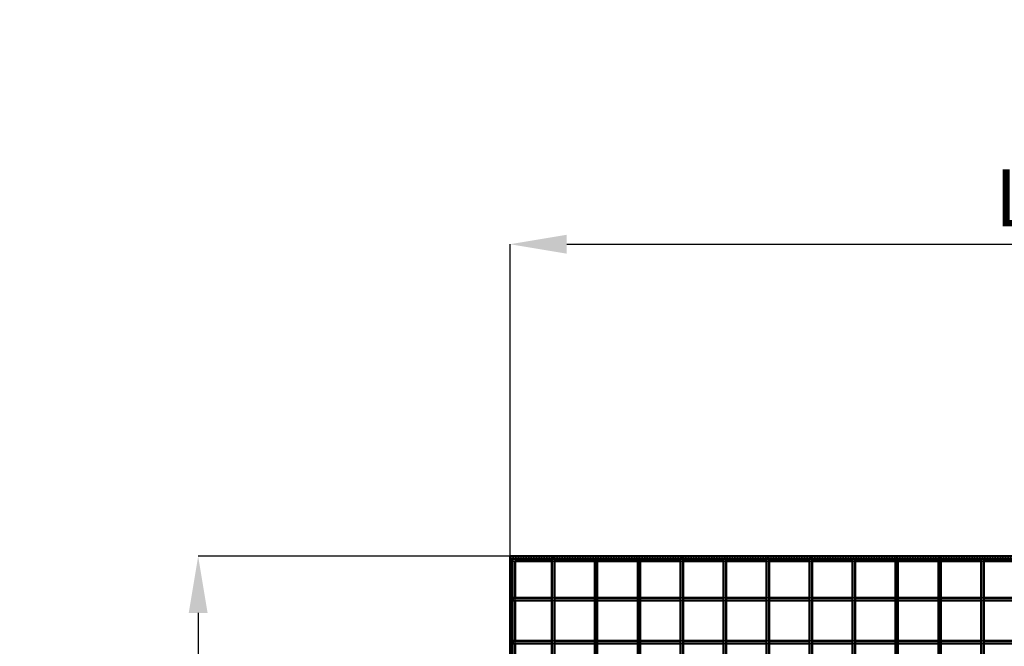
# Model space of a CAD drawing. Header units: millimetres. Extents: x -930 to 616, y -500 to 916.
# Tile 5 of 11: x -930 to -166, y 430 to 916. Entities that reach past the tile are written whole.
import ezdxf

# ---------------------------------------------------------------- set-up
doc = ezdxf.new("R2010")
doc.units = ezdxf.units.MM
doc.linetypes.add('Dashed', pattern=[2, 1, -1])
for name, color, linetype, lineweight in [('2d ConnectionPoints', 7, 'Continuous', 50), ('AM_0', 7, 'Continuous', 50), ('AM_5', 3, 'Continuous', 25), ('AM_9', 6, 'Dashed', 25)]:
    doc.layers.add(name, color=color, linetype=linetype, lineweight=lineweight)
doc.dimstyles.new('ISO-25', dxfattribs={"dimtxt": 2.5, "dimasz": 2.5, "dimexe": 1.25, "dimexo": 0.625, "dimtad": 1, "dimtxsty": 'Standard', "dimcen": 2.5, "dimadec": 0, "dimazin": 0, "dimtfac": 1, "dimtmove": 0, "dimatfit": 3, "dimfxl": 1, "dimarcsym": 0})

# ---------------------------------------------------------------- blocks, each defined once
blk = doc.blocks.new('3_LP230332P350110001100VERTICALC1_0_in_LPP23033211110010003500_4')
at = {"layer": 'AM_0'}
for p, q in [((-517.615, -498), (-517.615, 498)), ((-515.615, 498), (-517.615, 498)), ((-515.615, -498), (-515.615, 498)), ((-515.615, -498), (-517.615, -498))]:
    blk.add_line(p, q, dxfattribs=at)
blk = doc.blocks.new('4_LP230332P350110001100VERTICALC2_0_in_LPP23033211110010003500_4')
at = {"layer": 'AM_0'}
for p, q in [((-484.285, -498), (-484.285, 498)), ((-482.285, 498), (-484.285, 498)), ((-482.285, -498), (-482.285, 498)), ((-482.285, -498), (-484.285, -498))]:
    blk.add_line(p, q, dxfattribs=at)
blk = doc.blocks.new('5_LP230332P350110001100VERTICALC3_0_in_LPP23033211110010003500_4')
at = {"layer": 'AM_0'}
for p, q in [((-450.955, -498), (-450.955, 498)), ((-448.955, 498), (-450.955, 498)), ((-448.955, -498), (-448.955, 498)), ((-448.955, -498), (-450.955, -498))]:
    blk.add_line(p, q, dxfattribs=at)
blk = doc.blocks.new('6_LP230332P350110001100VERTICALC4_0_in_LPP23033211110010003500_4')
at = {"layer": 'AM_0'}
for p, q in [((-417.625, -498), (-417.625, 498)), ((-415.625, 498), (-417.625, 498)), ((-415.625, -498), (-415.625, 498)), ((-415.625, -498), (-417.625, -498))]:
    blk.add_line(p, q, dxfattribs=at)
blk = doc.blocks.new('7_LP230332P350110001100VERTICALC5_0_in_LPP23033211110010003500_4')
at = {"layer": 'AM_0'}
for p, q in [((-384.295, -498), (-384.295, 498)), ((-382.295, 498), (-384.295, 498)), ((-382.295, -498), (-382.295, 498)), ((-382.295, -498), (-384.295, -498))]:
    blk.add_line(p, q, dxfattribs=at)
blk = doc.blocks.new('8_LP230332P350110001100VERTICALC6_0_in_LPP23033211110010003500_4')
at = {"layer": 'AM_0'}
for p, q in [((-350.965, -498), (-350.965, 498)), ((-348.965, 498), (-350.965, 498)), ((-348.965, -498), (-348.965, 498)), ((-348.965, -498), (-350.965, -498))]:
    blk.add_line(p, q, dxfattribs=at)
blk = doc.blocks.new('9_LP230332P350110001100VERTICALC7_0_in_LPP23033211110010003500_4')
at = {"layer": 'AM_0'}
for p, q in [((-317.635, -498), (-317.635, 498)), ((-315.635, 498), (-317.635, 498)), ((-315.635, -498), (-315.635, 498)), ((-315.635, -498), (-317.635, -498))]:
    blk.add_line(p, q, dxfattribs=at)
blk = doc.blocks.new('10_LP230332P350110001100VERTICALC8_0_in_LPP23033211110010003500_4')
at = {"layer": 'AM_0'}
for p, q in [((-284.305, -498), (-284.305, 498)), ((-282.305, 498), (-284.305, 498)), ((-282.305, -498), (-282.305, 498)), ((-282.305, -498), (-284.305, -498))]:
    blk.add_line(p, q, dxfattribs=at)
blk = doc.blocks.new('11_LP230332P350110001100VERTICALC9_0_in_LPP23033211110010003500_4')
at = {"layer": 'AM_0'}
for p, q in [((-250.975, -498), (-250.975, 498)), ((-248.975, 498), (-250.975, 498)), ((-248.975, -498), (-248.975, 498)), ((-248.975, -498), (-250.975, -498))]:
    blk.add_line(p, q, dxfattribs=at)
blk = doc.blocks.new('12_mc5er0ulgxglaqx5cr1apf0xe________0_in_LPP23033211110010003500_4')
at = {"layer": 'AM_0'}
for p, q in [((-217.645, -498), (-217.645, 498)), ((-215.645, 498), (-217.645, 498)), ((-215.645, -498), (-215.645, 498)), ((-215.645, -498), (-217.645, -498))]:
    blk.add_line(p, q, dxfattribs=at)
blk = doc.blocks.new('13_b71iehqu6gpij0040w2q1z4je________0_in_LPP23033211110010003500_4')
at = {"layer": 'AM_0'}
for p, q in [((-184.315, -498), (-184.315, 498)), ((-182.315, 498), (-184.315, 498)), ((-182.315, -498), (-182.315, 498)), ((-182.315, -498), (-184.315, -498))]:
    blk.add_line(p, q, dxfattribs=at)
blk = doc.blocks.new('35_zrifjka552p04a4k06icrtecb________0_in_LPP23033211110010003500_4')
at = {"layer": 'AM_0'}
for p, q in [((-550, 500), (550, 500)), ((-550, 498), (-550, 500)), ((-550, 498), (550, 498)), ((-546.05, 496.05), (-517.615, 496.05)), ((-515.615, 496.05), (-484.285, 496.05)), ((-482.285, 496.05), (-450.955, 496.05)), ((-448.955, 496.05), (-417.625, 496.05)), ((-415.625, 496.05), (-384.295, 496.05)), ((-382.295, 496.05), (-350.965, 496.05)), ((-348.965, 496.05), (-317.635, 496.05)), ((-315.635, 496.05), (-284.305, 496.05)), ((-282.305, 496.05), (-250.975, 496.05)), ((-248.975, 496.05), (-217.645, 496.05)), ((-215.645, 496.05), (-184.315, 496.05)), ((-182.315, 496.05), (-150.985, 496.05))]:
    blk.add_line(p, q, dxfattribs=at)
at = {"layer": 'AM_9'}
for p, q in [((-550, 498.922), (550, 498.922)), ((-550, 498.4), (550, 498.4)), ((-550, 496.05), (-546.05, 496.05)), ((-517.615, 496.05), (-515.615, 496.05)), ((-484.285, 496.05), (-482.285, 496.05)), ((-450.955, 496.05), (-448.955, 496.05)), ((-417.625, 496.05), (-415.625, 496.05)), ((-384.295, 496.05), (-382.295, 496.05)), ((-350.965, 496.05), (-348.965, 496.05)), ((-317.635, 496.05), (-315.635, 496.05)), ((-284.305, 496.05), (-282.305, 496.05)), ((-250.975, 496.05), (-248.975, 496.05)), ((-217.645, 496.05), (-215.645, 496.05)), ((-184.315, 496.05), (-182.315, 496.05))]:
    blk.add_line(p, q, dxfattribs=at)
blk = doc.blocks.new('63_azuem5uzuq2nqcm3s085s9n7o________0_in_LPP23033211110010003500_4')
at = {"layer": 'AM_0'}
for p, q in [((-517.615, 434.29), (-548, 434.29)), ((-548, 434.29), (-548, 432.29)), ((-517.615, 432.29), (-548, 432.29)), ((-517.615, 434.29), (-517.615, 432.29)), ((-515.615, 432.29), (-515.615, 434.29)), ((-484.285, 434.29), (-515.615, 434.29)), ((-484.285, 432.29), (-515.615, 432.29)), ((-484.285, 434.29), (-484.285, 432.29)), ((-450.955, 434.29), (-482.285, 434.29)), ((-482.285, 432.29), (-482.285, 434.29)), ((-450.955, 432.29), (-482.285, 432.29)), ((-450.955, 434.29), (-450.955, 432.29)), ((-417.625, 434.29), (-448.955, 434.29)), ((-448.955, 432.29), (-448.955, 434.29)), ((-417.625, 432.29), (-448.955, 432.29)), ((-417.625, 434.29), (-417.625, 432.29)), ((-415.625, 432.29), (-415.625, 434.29)), ((-384.295, 434.29), (-415.625, 434.29)), ((-384.295, 432.29), (-415.625, 432.29)), ((-384.295, 434.29), (-384.295, 432.29)), ((-350.965, 434.29), (-382.295, 434.29)), ((-382.295, 432.29), (-382.295, 434.29)), ((-350.965, 432.29), (-382.295, 432.29)), ((-350.965, 434.29), (-350.965, 432.29)), ((-348.965, 432.29), (-348.965, 434.29)), ((-317.635, 434.29), (-348.965, 434.29)), ((-317.635, 432.29), (-348.965, 432.29)), ((-317.635, 434.29), (-317.635, 432.29)), ((-284.305, 434.29), (-315.635, 434.29)), ((-315.635, 432.29), (-315.635, 434.29)), ((-284.305, 432.29), (-315.635, 432.29)), ((-284.305, 434.29), (-284.305, 432.29)), ((-282.305, 432.29), (-282.305, 434.29)), ((-250.975, 434.29), (-282.305, 434.29)), ((-250.975, 432.29), (-282.305, 432.29)), ((-250.975, 434.29), (-250.975, 432.29)), ((-217.645, 434.29), (-248.975, 434.29)), ((-248.975, 432.29), (-248.975, 434.29)), ((-217.645, 432.29), (-248.975, 432.29)), ((-217.645, 434.29), (-217.645, 432.29)), ((-215.645, 432.29), (-215.645, 434.29)), ((-184.315, 434.29), (-215.645, 434.29)), ((-184.315, 432.29), (-215.645, 432.29)), ((-184.315, 434.29), (-184.315, 432.29)), ((-150.985, 434.29), (-182.315, 434.29)), ((-182.315, 432.29), (-182.315, 434.29)), ((-150.985, 432.29), (-182.315, 432.29))]:
    blk.add_line(p, q, dxfattribs=at)
at = {"layer": 'AM_9'}
for p, q in [((-515.615, 434.29), (-517.615, 434.29)), ((-517.615, 432.29), (-515.615, 432.29)), ((-482.285, 434.29), (-484.285, 434.29)), ((-484.285, 432.29), (-482.285, 432.29)), ((-448.955, 434.29), (-450.955, 434.29)), ((-450.955, 432.29), (-448.955, 432.29)), ((-415.625, 434.29), (-417.625, 434.29)), ((-417.625, 432.29), (-415.625, 432.29)), ((-382.295, 434.29), (-384.295, 434.29)), ((-384.295, 432.29), (-382.295, 432.29)), ((-348.965, 434.29), (-350.965, 434.29)), ((-350.965, 432.29), (-348.965, 432.29)), ((-315.635, 434.29), (-317.635, 434.29)), ((-317.635, 432.29), (-315.635, 432.29)), ((-282.305, 434.29), (-284.305, 434.29)), ((-284.305, 432.29), (-282.305, 432.29)), ((-248.975, 434.29), (-250.975, 434.29)), ((-250.975, 432.29), (-248.975, 432.29)), ((-215.645, 434.29), (-217.645, 434.29)), ((-217.645, 432.29), (-215.645, 432.29)), ((-182.315, 434.29), (-184.315, 434.29)), ((-184.315, 432.29), (-182.315, 432.29))]:
    blk.add_line(p, q, dxfattribs=at)
blk = doc.blocks.new('64_3pkdzw13im68au4k2z5od54pa________0_in_LPP23033211110010003500_4')
at = {"layer": 'AM_0'}
for p, q in [((-517.615, 467.62), (-548, 467.62)), ((-548, 467.62), (-548, 465.62)), ((-517.615, 467.62), (-517.615, 465.62)), ((-515.615, 465.62), (-515.615, 467.62)), ((-484.285, 467.62), (-515.615, 467.62)), ((-484.285, 467.62), (-484.285, 465.62)), ((-450.955, 467.62), (-482.285, 467.62)), ((-482.285, 465.62), (-482.285, 467.62)), ((-450.955, 467.62), (-450.955, 465.62)), ((-417.625, 467.62), (-448.955, 467.62)), ((-448.955, 465.62), (-448.955, 467.62)), ((-417.625, 467.62), (-417.625, 465.62)), ((-415.625, 465.62), (-415.625, 467.62)), ((-384.295, 467.62), (-415.625, 467.62)), ((-384.295, 467.62), (-384.295, 465.62)), ((-350.965, 467.62), (-382.295, 467.62)), ((-382.295, 465.62), (-382.295, 467.62)), ((-350.965, 467.62), (-350.965, 465.62)), ((-348.965, 465.62), (-348.965, 467.62)), ((-317.635, 467.62), (-348.965, 467.62)), ((-317.635, 467.62), (-317.635, 465.62)), ((-284.305, 467.62), (-315.635, 467.62)), ((-315.635, 465.62), (-315.635, 467.62)), ((-284.305, 467.62), (-284.305, 465.62)), ((-282.305, 465.62), (-282.305, 467.62)), ((-250.975, 467.62), (-282.305, 467.62)), ((-250.975, 467.62), (-250.975, 465.62)), ((-217.645, 467.62), (-248.975, 467.62)), ((-248.975, 465.62), (-248.975, 467.62)), ((-217.645, 467.62), (-217.645, 465.62)), ((-215.645, 465.62), (-215.645, 467.62)), ((-184.315, 467.62), (-215.645, 467.62)), ((-184.315, 467.62), (-184.315, 465.62)), ((-150.985, 467.62), (-182.315, 467.62)), ((-182.315, 465.62), (-182.315, 467.62)), ((-517.615, 465.62), (-548, 465.62)), ((-484.285, 465.62), (-515.615, 465.62)), ((-450.955, 465.62), (-482.285, 465.62)), ((-417.625, 465.62), (-448.955, 465.62)), ((-384.295, 465.62), (-415.625, 465.62)), ((-350.965, 465.62), (-382.295, 465.62)), ((-317.635, 465.62), (-348.965, 465.62)), ((-284.305, 465.62), (-315.635, 465.62)), ((-250.975, 465.62), (-282.305, 465.62)), ((-217.645, 465.62), (-248.975, 465.62)), ((-184.315, 465.62), (-215.645, 465.62)), ((-150.985, 465.62), (-182.315, 465.62))]:
    blk.add_line(p, q, dxfattribs=at)
at = {"layer": 'AM_9'}
for p, q in [((-515.615, 467.62), (-517.615, 467.62)), ((-482.285, 467.62), (-484.285, 467.62)), ((-448.955, 467.62), (-450.955, 467.62)), ((-415.625, 467.62), (-417.625, 467.62)), ((-382.295, 467.62), (-384.295, 467.62)), ((-348.965, 467.62), (-350.965, 467.62)), ((-315.635, 467.62), (-317.635, 467.62)), ((-282.305, 467.62), (-284.305, 467.62)), ((-248.975, 467.62), (-250.975, 467.62)), ((-215.645, 467.62), (-217.645, 467.62)), ((-182.315, 467.62), (-184.315, 467.62)), ((-517.615, 465.62), (-515.615, 465.62)), ((-484.285, 465.62), (-482.285, 465.62)), ((-450.955, 465.62), (-448.955, 465.62)), ((-417.625, 465.62), (-415.625, 465.62)), ((-384.295, 465.62), (-382.295, 465.62)), ((-350.965, 465.62), (-348.965, 465.62)), ((-317.635, 465.62), (-315.635, 465.62)), ((-284.305, 465.62), (-282.305, 465.62)), ((-250.975, 465.62), (-248.975, 465.62)), ((-217.645, 465.62), (-215.645, 465.62)), ((-184.315, 465.62), (-182.315, 465.62))]:
    blk.add_line(p, q, dxfattribs=at)
blk = doc.blocks.new('65_LP230332P350110001100VERTICAL2_0_in_LPP23033211110010003500_4')
at = {"layer": 'AM_0'}
for p, q in [((-548, 498), (-550, 498)), ((-550, -498), (-550, 498)), ((-548, -498), (-548, 498)), ((-546.05, 467.62), (-546.05, 496.05)), ((-546.05, 434.29), (-546.05, 465.62)), ((-546.05, 400.96), (-546.05, 432.29)), ((-546.05, 367.63), (-546.05, 398.96)), ((-546.05, 334.3), (-546.05, 365.63)), ((-546.05, 300.97), (-546.05, 332.3)), ((-546.05, 267.64), (-546.05, 298.97)), ((-546.05, 234.31), (-546.05, 265.64)), ((-546.05, 200.98), (-546.05, 232.31)), ((-546.05, 167.65), (-546.05, 198.98)), ((-546.05, 134.32), (-546.05, 165.65)), ((-546.05, 100.99), (-546.05, 132.32)), ((-546.05, 67.66), (-546.05, 98.99)), ((-546.05, 34.33), (-546.05, 65.66)), ((-546.05, 1), (-546.05, 32.33)), ((-546.05, -32.33), (-546.05, -1)), ((-546.05, -65.66), (-546.05, -34.33)), ((-546.05, -98.99), (-546.05, -67.66)), ((-546.05, -132.32), (-546.05, -100.99)), ((-546.05, -165.65), (-546.05, -134.32)), ((-546.05, -198.98), (-546.05, -167.65)), ((-546.05, -232.31), (-546.05, -200.98)), ((-546.05, -265.64), (-546.05, -234.31)), ((-546.05, -298.97), (-546.05, -267.64)), ((-546.05, -332.3), (-546.05, -300.97)), ((-546.05, -365.63), (-546.05, -334.3)), ((-546.05, -398.96), (-546.05, -367.63)), ((-546.05, -432.29), (-546.05, -400.96)), ((-546.05, -465.62), (-546.05, -434.29)), ((-546.05, -496.05), (-546.05, -467.62)), ((-548, -498), (-550, -498))]:
    blk.add_line(p, q, dxfattribs=at)
at = {"layer": 'AM_9'}
for p, q in [((-548.99, -498), (-548.99, 498)), ((-548.55, -498), (-548.55, 498)), ((-546.05, 496.05), (-546.05, 498)), ((-546.05, 465.62), (-546.05, 467.62)), ((-546.05, 432.29), (-546.05, 434.29)), ((-546.05, 398.96), (-546.05, 400.96)), ((-546.05, 365.63), (-546.05, 367.63)), ((-546.05, 332.3), (-546.05, 334.3)), ((-546.05, 298.97), (-546.05, 300.97)), ((-546.05, 265.64), (-546.05, 267.64)), ((-546.05, 232.31), (-546.05, 234.31)), ((-546.05, 198.98), (-546.05, 200.98)), ((-546.05, 165.65), (-546.05, 167.65)), ((-546.05, 132.32), (-546.05, 134.32)), ((-546.05, 98.99), (-546.05, 100.99)), ((-546.05, 65.66), (-546.05, 67.66)), ((-546.05, 32.33), (-546.05, 34.33)), ((-546.05, -1), (-546.05, 1)), ((-546.05, -34.33), (-546.05, -32.33)), ((-546.05, -67.66), (-546.05, -65.66)), ((-546.05, -100.99), (-546.05, -98.99)), ((-546.05, -134.32), (-546.05, -132.32)), ((-546.05, -167.65), (-546.05, -165.65)), ((-546.05, -200.98), (-546.05, -198.98)), ((-546.05, -234.31), (-546.05, -232.31)), ((-546.05, -267.64), (-546.05, -265.64)), ((-546.05, -300.97), (-546.05, -298.97)), ((-546.05, -334.3), (-546.05, -332.3)), ((-546.05, -367.63), (-546.05, -365.63)), ((-546.05, -400.96), (-546.05, -398.96)), ((-546.05, -434.29), (-546.05, -432.29)), ((-546.05, -467.62), (-546.05, -465.62)), ((-546.05, -498), (-546.05, -496.05))]:
    blk.add_line(p, q, dxfattribs=at)
blk = doc.blocks.new('*D66')
at = {"layer": 'AM_5', "color": 0, "lineweight": -2}
for p, q in [((-550, 500), (-550, 742)), ((-506, 742), (506, 742)), ((550, 500), (550, 742))]:
    blk.add_line(p, q, dxfattribs=at)
at = {"layer": 'AM_5', "color": 0}
for points in [[(-506, 749.33), (-506, 734.67), (-550, 742)], [(506, 734.67), (506, 749.33), (550, 742)]]:
    blk.add_solid(points, dxfattribs=at)
at = {"layer": 'Defpoints', "color": 0}
for p in [(550, 742), (-550, 500), (550, 500)]:
    blk.add_point(p, dxfattribs=at)
at = {"layer": 'AM_5', "color": 0, "insert": (0, 777.66), "char_height": 44, "attachment_point": 5}
blk.add_mtext('L = 1100 mm', dxfattribs=at)
blk = doc.blocks.new('*D68')
at = {"layer": 'AM_5', "color": 0, "lineweight": -2}
for p, q in [((-550, 500), (-792, 500)), ((-792, 456), (-792, 229.83)), ((-792, -456), (-792, -229.83)), ((-550, -500), (-792, -500))]:
    blk.add_line(p, q, dxfattribs=at)
at = {"layer": 'AM_5', "color": 0}
for points in [[(-784.67, 456), (-799.33, 456), (-792, 500)], [(-799.33, -456), (-784.67, -456), (-792, -500)]]:
    blk.add_solid(points, dxfattribs=at)
at = {"layer": 'Defpoints', "color": 0}
for p in [(-550, 500), (-792, -500), (-550, -500)]:
    blk.add_point(p, dxfattribs=at)
at = {"layer": 'AM_5', "color": 0, "insert": (-792, 0), "char_height": 44, "attachment_point": 5, "rotation": 90}
blk.add_mtext('B = 1000 mm', dxfattribs=at)

msp = doc.modelspace()

# ---------------------------------------------------------------- linework, layer by layer
at = {"layer": '2d ConnectionPoints'}
for p in [(-516.615, 498), (-516.615, 498), (-483.285, 498), (-483.285, 498), (-449.955, 498), (-449.955, 498), (-416.625, 498), (-416.625, 498), (-383.295, 498), (-383.295, 498), (-349.965, 498), (-349.965, 498), (-316.635, 498), (-316.635, 498), (-283.305, 498), (-283.305, 498), (-249.975, 498), (-249.975, 498), (-216.645, 498), (-216.645, 498), (-183.315, 498), (-183.315, 498), (-548, 466.62), (-548, 466.62), (-548, 433.29), (-548, 433.29)]:
    msp.add_point(p, dxfattribs=at)

# ---------------------------------------------------------------- block references
for name in ['35_zrifjka552p04a4k06icrtecb________0_in_LPP23033211110010003500_4', '65_LP230332P350110001100VERTICAL2_0_in_LPP23033211110010003500_4', '3_LP230332P350110001100VERTICALC1_0_in_LPP23033211110010003500_4', '4_LP230332P350110001100VERTICALC2_0_in_LPP23033211110010003500_4', '5_LP230332P350110001100VERTICALC3_0_in_LPP23033211110010003500_4', '6_LP230332P350110001100VERTICALC4_0_in_LPP23033211110010003500_4', '7_LP230332P350110001100VERTICALC5_0_in_LPP23033211110010003500_4', '8_LP230332P350110001100VERTICALC6_0_in_LPP23033211110010003500_4', '9_LP230332P350110001100VERTICALC7_0_in_LPP23033211110010003500_4', '10_LP230332P350110001100VERTICALC8_0_in_LPP23033211110010003500_4', '11_LP230332P350110001100VERTICALC9_0_in_LPP23033211110010003500_4', '12_mc5er0ulgxglaqx5cr1apf0xe________0_in_LPP23033211110010003500_4', '13_b71iehqu6gpij0040w2q1z4je________0_in_LPP23033211110010003500_4', '64_3pkdzw13im68au4k2z5od54pa________0_in_LPP23033211110010003500_4', '63_azuem5uzuq2nqcm3s085s9n7o________0_in_LPP23033211110010003500_4']:
    msp.add_blockref(name, (0, 0))

# ---------------------------------------------------------------- dimensions: what is measured, and where the dimension line sits
at = {"layer": 'AM_5'}
dim = msp.add_linear_dim(base=(550, 742), p1=(-550, 500), p2=(550, 500), text='L = 1100 mm', dimstyle='ISO-25', override={"dimtxt": 44, "dimasz": 44, "dimexe": 0, "dimexo": 0, "dimgap": 13.2}, dxfattribs=at)
dim.commit()
dim.dimension.update_dxf_attribs({"geometry": '*D66', "text_midpoint": (0, 742), "dimtype": 160})
dim = msp.add_linear_dim(base=(-792, -500), p1=(-550, 500), p2=(-550, -500), angle=90, text='B = 1000 mm', dimstyle='ISO-25', override={"dimtxt": 44, "dimasz": 44, "dimexe": 0, "dimexo": 0, "dimgap": 13.2}, dxfattribs=at)
dim.commit()
dim.dimension.update_dxf_attribs({"geometry": '*D68', "text_midpoint": (-792, 0), "dimtype": 160, "text_rotation": 90})

doc.saveas('drawing.dxf')
